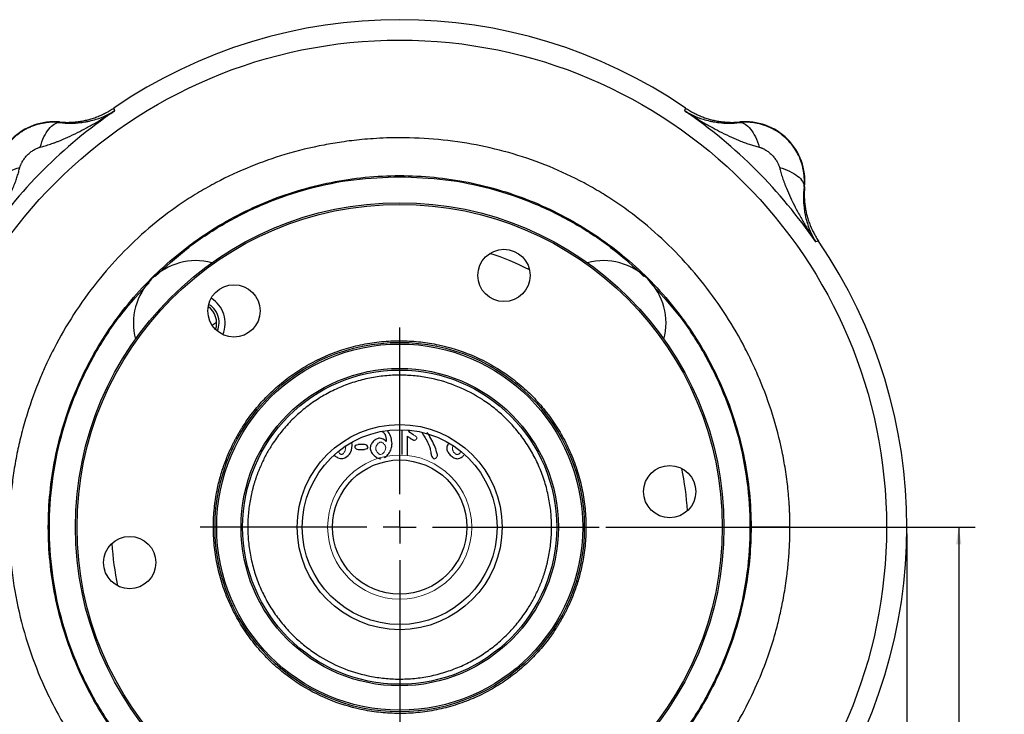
# Model space of a CAD drawing. Header units: inches. Extents: x 0.3 to 34.1, y 0.2 to 21.7.
# Tile 11 of 25: x 4.5 to 11.9, y 8.6 to 13.9. Entities that reach past the tile are written whole.
import ezdxf

# ---------------------------------------------------------------- set-up
doc = ezdxf.new("R2010")
doc.units = ezdxf.units.IN
doc.header["$MEASUREMENT"] = 0
doc.header["$PDSIZE"] = -1
doc.layers.add('SLD-0', color=7, linetype='Continuous', lineweight=25)
doc.styles.add('SLDTEXTSTYLE0', font='TXT', dxfattribs={"width": 0.75})
doc.dimstyles.new('SLDDIMSTYLE0', dxfattribs={"dimtxt": 0.125, "dimasz": 0.13, "dimexe": 0, "dimexo": 0.0625, "dimgap": 0.03125, "dimtad": 0, "dimtih": 1, "dimtoh": 1, "dimlfac": 0.8, "dimrnd": 1e-09, "dimzin": 12, "dimdsep": 46, "dimtxsty": 'SLDTEXTSTYLE0', "dimsah": 1, "dimcen": 0.09, "dimadec": 0, "dimazin": 3, "dimtfac": 1, "dimtofl": 0, "dimtmove": 0, "dimatfit": 3, "dimfxl": 1, "dimfrac": 2, "dimtolj": 1, "dimtzin": 12, "dimarcsym": 0})

# ---------------------------------------------------------------- blocks, each defined once
blk = doc.blocks.new('_D')
at = {"layer": 'SLD-0'}
for p, q in [((11.1947, 10.0045), (11.1947, 1.9964)), ((5.7822, 5.2482), (5.7822, 1.9964)), ((8.4988, 2.3015), (8.4607, 2.3015)), ((8.4607, 2.3015), (8.4607, 2.103)), ((9.0068, 2.3015), (9.0449, 2.3015)), ((9.0449, 2.3015), (9.0449, 2.103)), ((5.7822, 2.1214), (8.3511, 2.1214)), ((8.4607, 2.103), (8.4988, 2.103)), ((9.0449, 2.103), (9.0068, 2.103)), ((11.1947, 2.1214), (9.1545, 2.1214))]:
    blk.add_line(p, q, dxfattribs=at)
for points in [[(5.7822, 2.1214), (5.9122, 2.1014), (5.9122, 2.1414)], [(11.1947, 2.1214), (11.0647, 2.1414), (11.0647, 2.1014)]]:
    blk.add_solid(points, dxfattribs=at)
at = {"layer": 'SLD-0', "char_height": 0.125, "attachment_point": 1, "style": 'SLDTEXTSTYLE0'}
for s, insert in [('109.98', (8.4988, 2.2642)), ('4.33', (8.5912, 2.0771))]:
    blk.add_mtext(s, dxfattribs=dict(at, insert=insert))
blk = doc.blocks.new('_D_5')
at = {"layer": 'SLD-0'}
for p, q in [((8.9088, 10.0545), (11.7134, 10.0545)), ((11.5884, 10.0545), (11.5884, 7.7388)), ((11.3344, 7.7134), (11.2963, 7.7134)), ((11.2963, 7.7134), (11.2963, 7.515)), ((11.8424, 7.7134), (11.8805, 7.7134)), ((11.8805, 7.7134), (11.8805, 7.515)), ((11.2963, 7.515), (11.3344, 7.515)), ((11.8805, 7.515), (11.8424, 7.515)), ((11.5884, 4.7738), (11.5884, 7.328)), ((9.6562, 4.7738), (11.7134, 4.7738))]:
    blk.add_line(p, q, dxfattribs=at)
for points in [[(11.5884, 10.0545), (11.5684, 9.9245), (11.6084, 9.9245)], [(11.5884, 4.7738), (11.6084, 4.9038), (11.5684, 4.9038)]]:
    blk.add_solid(points, dxfattribs=at)
at = {"layer": 'SLD-0', "char_height": 0.125, "attachment_point": 1, "style": 'SLDTEXTSTYLE0'}
for s, insert in [('107.30', (11.3344, 7.6761)), ('4.22', (11.4268, 7.4891))]:
    blk.add_mtext(s, dxfattribs=dict(at, insert=insert))
blk = doc.blocks.new('SW_CENTERMARKSYMBOL_0')
at = {"layer": 'SLD-0', "color": 0}
for p, q in [((0, 0.25), (0, 1.5141)), ((0, 0), (0, 0.125)), ((-0.25, 0), (-1.5141, 0)), ((0, 0), (-0.125, 0)), ((0, 0), (0, -0.125)), ((0, 0), (0.125, 0)), ((0.25, 0), (1.5141, 0)), ((0, -0.25), (0, -1.5141))]:
    blk.add_line(p, q, dxfattribs=at)

msp = doc.modelspace()

# ---------------------------------------------------------------- linework, layer by layer
at = {"color": 7, "linetype": 'Continuous', "lineweight": 25}
for p, q in [((5.1742, 13.2344), (5.1776, 13.2235)), ((9.5118, 13.2235), (9.5152, 13.2344)), ((5.1776, 13.2235), (5.1808, 13.2129)), ((9.5086, 13.2129), (9.5118, 13.2235)), ((4.7631, 13.1285), (4.7633, 13.1245)), ((9.9261, 13.1245), (9.9263, 13.1285)), ((10.4187, 12.6361), (10.4147, 12.6359)), ((10.5136, 12.2217), (10.5031, 12.2184)), ((10.5246, 12.225), (10.5136, 12.2217)), ((7.3605, 10.7881), (7.3605, 10.6057)), ((7.4038, 10.5994), (7.4038, 10.7444)), ((7.0789, 10.6816), (7.0286, 10.6816)), ((7.0286, 10.6433), (7.0789, 10.6433))]:
    msp.add_line(p, q, dxfattribs=at)
at = {"color": 8, "linetype": 'Continuous', "lineweight": 25}
msp.add_line((5.9229, 11.59), (5.954, 11.6098), dxfattribs=at)
at = {"color": 7, "linetype": 'Continuous', "lineweight": 25}
for centre, radius in [((7.3447, 10.0545), 3.6954), ((7.3447, 10.0545), 2.4613), ((7.3447, 10.0545), 2.4488), ((8.1363, 11.964), 0.1984), ((6.0868, 11.6948), 0.1984), ((7.3447, 10.0545), 1.4016), ((7.3447, 10.0545), 1.3891), ((7.3447, 10.0545), 1.2044), ((7.3447, 10.0545), 1.1919), ((7.3447, 10.0545), 0.7781), ((7.3447, 10.0545), 0.7394), ((7.3447, 10.0545), 0.5094), ((9.3942, 10.3238), 0.1984), ((5.2953, 9.7853), 0.1984)]:
    msp.add_circle(centre, radius, dxfattribs=at)
at = {"color": 144, "linetype": 'Continuous', "lineweight": 18}
msp.add_circle((7.3447, 10.0545), 0.5469, dxfattribs=at)
at = {"color": 7, "linetype": 'Continuous', "lineweight": 25}
for centre, radius, start, end in [((7.3447, 10.0545), 3.85, 55.68388, 124.31612), ((7.3447, 10.0545), 3.8286, 124.41629, 145.58371), ((7.3447, 10.0545), 3.8286, 34.41629, 55.58371), ((4.7205, 12.6788), 0.4517, 84.58105, 185.41895), ((9.969, 12.6788), 0.4517, 354.58105, 95.41895), ((7.3447, 10.0545), 3.85, 325.68388, 34.31612), ((7.3447, 10.0545), 2.1875, 63.23401, 71.73471), ((5.7979, 11.6013), 0.475, 75.25208, 194.74792), ((8.8915, 11.6013), 0.475, 345.25208, 104.74792), ((5.7979, 11.6013), 0.2222, 337.15539, 58.69685), ((5.7979, 11.6013), 0.1575, 342.17699, 53.67525), ((7.3447, 10.0545), 2.1875, 3.23401, 11.73471), ((7.3447, 10.0545), 2.1875, 183.23401, 191.73471)]:
    msp.add_arc(centre, radius, start, end, dxfattribs=at)
for points, knots in [([(4.7631, 13.1285), (4.7691, 13.128), (4.7811, 13.1269), (4.7991, 13.126), (4.8172, 13.1256), (4.8352, 13.1258), (4.8533, 13.1264), (4.8713, 13.1276), (4.8893, 13.1292), (4.9072, 13.1314), (4.925, 13.1341), (4.9428, 13.1374), (4.9604, 13.1411), (4.978, 13.1454), (4.9954, 13.1501), (5.0127, 13.1554), (5.0298, 13.1611), (5.0467, 13.1674), (5.0634, 13.1741), (5.08, 13.1813), (5.0963, 13.189), (5.1124, 13.1972), (5.1283, 13.2058), (5.1439, 13.2149), (5.1592, 13.2244), (5.1692, 13.2311), (5.1742, 13.2344)], [0, 0, 0, 0, 0.041666, 0.083332, 0.124998, 0.166665, 0.208333, 0.250001, 0.291668, 0.333335, 0.375001, 0.416666, 0.458329, 0.499992, 0.541655, 0.583318, 0.624984, 0.66665, 0.708318, 0.749987, 0.791656, 0.833326, 0.874995, 0.916663, 0.958332, 1, 1, 1, 1]), ([(9.5152, 13.2344), (9.5202, 13.2311), (9.5302, 13.2244), (9.5455, 13.2149), (9.5611, 13.2058), (9.577, 13.1972), (9.5931, 13.189), (9.6094, 13.1813), (9.626, 13.1741), (9.6427, 13.1674), (9.6597, 13.1611), (9.6768, 13.1554), (9.694, 13.1501), (9.7114, 13.1454), (9.729, 13.1411), (9.7466, 13.1374), (9.7644, 13.1341), (9.7823, 13.1314), (9.8002, 13.1292), (9.8181, 13.1276), (9.8362, 13.1264), (9.8542, 13.1258), (9.8722, 13.1256), (9.8903, 13.126), (9.9083, 13.1269), (9.9203, 13.128), (9.9263, 13.1285)], [0, 0, 0, 0, 0.041668, 0.083337, 0.125005, 0.166674, 0.208344, 0.250013, 0.291682, 0.33335, 0.375017, 0.416682, 0.458345, 0.500008, 0.541671, 0.583334, 0.624999, 0.666665, 0.708332, 0.749999, 0.791667, 0.833335, 0.875002, 0.916668, 0.958334, 1, 1, 1, 1]), ([(4.6159, 12.9378), (4.6222, 12.9394), (4.6349, 12.9426), (4.6541, 12.948), (4.6738, 12.954), (4.6939, 12.9605), (4.7144, 12.9676), (4.7354, 12.9753), (4.7727, 12.9897), (4.8277, 13.0131), (4.8975, 13.0466), (4.9696, 13.0845), (5.0279, 13.1175), (5.0761, 13.1463), (5.1095, 13.1669), (5.1449, 13.1893), (5.1678, 13.2043), (5.1808, 13.2129)], [0, 0, 0, 0, 0.030015, 0.061031, 0.093053, 0.126085, 0.160131, 0.195194, 0.231277, 0.34843, 0.47859, 0.599424, 0.737096, 0.79918, 0.868491, 0.925015, 1, 1, 1, 1]), ([(4.7633, 13.1245), (4.7922, 13.1209), (4.8206, 13.1194), (4.8731, 13.1196), (4.8974, 13.1211), (4.9356, 13.1255), (4.95, 13.1277), (4.9731, 13.1319), (4.9819, 13.1337), (5.008, 13.1396), (5.0251, 13.1443), (5.0684, 13.1579), (5.0941, 13.1679), (5.1402, 13.1895), (5.1609, 13.2007), (5.1808, 13.2129)], [-0.001686, -0.001686, -0.001686, -0.001686, 0.294721, 0.294721, 0.561906, 0.561906, 0.728896, 0.728896, 0.833265, 0.833265, 1.042003, 1.042003, 1.375984, 1.375984, 1.668217, 1.668217, 1.668217, 1.668217]), ([(9.5086, 13.2129), (9.5285, 13.2007), (9.5492, 13.1895), (9.5954, 13.1679), (9.621, 13.1579), (9.6643, 13.1443), (9.6814, 13.1396), (9.7075, 13.1337), (9.7163, 13.1319), (9.7394, 13.1277), (9.7539, 13.1255), (9.7921, 13.1211), (9.8164, 13.1196), (9.8689, 13.1194), (9.8972, 13.1209), (9.9261, 13.1245)], [-1.669903, -1.669903, -1.669903, -1.669903, -1.37767, -1.37767, -1.04369, -1.04369, -0.834952, -0.834952, -0.730583, -0.730583, -0.563592, -0.563592, -0.296408, -0.296408, 0, 0, 0, 0]), ([(9.5086, 13.2129), (9.5177, 13.2069), (9.5343, 13.196), (9.5574, 13.1811), (9.5836, 13.1646), (9.6133, 13.1463), (9.6615, 13.1175), (9.7198, 13.0845), (9.7919, 13.0466), (9.8617, 13.0131), (9.9219, 12.9875), (9.9693, 12.9695), (10.0052, 12.9572), (10.0397, 12.9466), (10.0625, 12.9407), (10.0735, 12.9378)], [0, 0, 0, 0, 0.05204, 0.095877, 0.131511, 0.200819, 0.262906, 0.400576, 0.521414, 0.651572, 0.768729, 0.831202, 0.890559, 0.946818, 1, 1, 1, 1]), ([(4.7196, 13.1268), (4.7147, 13.1267), (4.7047, 13.1267), (4.6898, 13.1259), (4.6749, 13.1247), (4.6599, 13.123), (4.645, 13.1208), (4.6302, 13.118), (4.6154, 13.1148), (4.6007, 13.111), (4.5861, 13.1068), (4.5717, 13.102), (4.5573, 13.0967), (4.5432, 13.091), (4.5292, 13.0847), (4.5154, 13.0779), (4.5018, 13.0707), (4.4884, 13.0629), (4.4753, 13.0547), (4.4625, 13.046), (4.4499, 13.0369), (4.4376, 13.0273), (4.4257, 13.0173), (4.4141, 13.0068), (4.3993, 12.9925), (4.3819, 12.9739), (4.3629, 12.9504), (4.3455, 12.9259), (4.33, 12.9005), (4.3163, 12.8742), (4.3044, 12.8473), (4.2944, 12.8198), (4.2862, 12.7919), (4.2799, 12.7637), (4.2755, 12.7354), (4.2729, 12.7071), (4.2726, 12.6882), (4.2725, 12.6788)], [0, 0, 0, 0, 0.021314, 0.042663, 0.064046, 0.085465, 0.106921, 0.128413, 0.149942, 0.17151, 0.193116, 0.214761, 0.236447, 0.258172, 0.279939, 0.301747, 0.323598, 0.345491, 0.367427, 0.389408, 0.411432, 0.433502, 0.455617, 0.477778, 0.499986, 0.543055, 0.585856, 0.628393, 0.670669, 0.71269, 0.754457, 0.795976, 0.837252, 0.878287, 0.919087, 0.959657, 1, 1, 1, 1]), ([(4.6159, 12.9378), (4.6319, 12.9935), (4.6778, 13.09), (4.736, 13.1252), (4.7633, 13.1245)], [0, 0, 0, 0, 0.5, 0.9999998, 0.9999998, 0.9999998, 0.9999998]), ([(10.4169, 12.6796), (10.4169, 12.6844), (10.4168, 12.6957), (10.4157, 12.7154), (10.4132, 12.7405), (10.4082, 12.7709), (10.3994, 12.8065), (10.3856, 12.8466), (10.3654, 12.8907), (10.3372, 12.9373), (10.2995, 12.9846), (10.251, 13.0295), (10.1919, 13.0694), (10.1266, 13.0998), (10.0632, 13.1182), (10.01, 13.1259), (9.9702, 13.1272), (9.9438, 13.1262), (9.9306, 13.125), (9.9261, 13.1246)], [0, 0, 0, 0, 0.019315, 0.04585, 0.079731, 0.121054, 0.17, 0.22681, 0.291579, 0.364339, 0.445075, 0.533154, 0.6283, 0.73006, 0.821087, 0.893011, 0.946297, 0.981636, 1, 1, 1, 1]), ([(9.9261, 13.1246), (9.9534, 13.1254), (9.9825, 13.1078), (10.0346, 13.0419), (10.0575, 12.9936), (10.0736, 12.9378)], [0, 0, 0, 0, 0.5, 0.5, 1, 1, 1, 1]), ([(10.3073, 10.0545), (10.3073, 10.0669), (10.3072, 10.0911), (10.3065, 10.1265), (10.3054, 10.1599), (10.304, 10.1916), (10.3023, 10.2213), (10.3005, 10.2492), (10.2985, 10.2753), (10.2964, 10.2995), (10.2943, 10.3218), (10.2879, 10.386), (10.2744, 10.4883), (10.2395, 10.6785), (10.1791, 10.9102), (10.0967, 11.1352), (10.0181, 11.311), (9.931, 11.4838), (9.8058, 11.6936), (9.6342, 11.9284), (9.4413, 12.1459), (9.2281, 12.3436), (9.0541, 12.4752), (8.9443, 12.5476), (8.9034, 12.5736), (8.8414, 12.6117), (8.703, 12.6908), (8.4833, 12.7941), (8.2087, 12.8903), (7.9263, 12.9589), (7.6384, 12.9999), (7.3765, 13.0119), (7.1828, 13.0055), (7.035, 12.9934), (6.9106, 12.9784), (6.714, 12.9452), (6.4819, 12.8885), (6.2076, 12.7924), (5.993, 12.6931), (5.8238, 12.5983), (5.5778, 12.4432), (5.3199, 12.2283), (5.0613, 11.9395), (4.8884, 11.7047), (4.754, 11.4786), (4.6678, 11.3046), (4.5902, 11.1273), (4.5277, 10.9559), (4.4748, 10.7697), (4.4415, 10.6264), (4.416, 10.4862), (4.4001, 10.3651), (4.3911, 10.2691), (4.3862, 10.1954), (4.3832, 10.1242), (4.3827, 10.0775), (4.3824, 10.0545)], [0, 0, 0, 0, 0.0040046, 0.0078101, 0.0114167, 0.0148246, 0.018034, 0.0210448, 0.0238574, 0.0264718, 0.0288882, 0.0311065, 0.0472981, 0.0622034, 0.0935465, 0.1245018, 0.1394777, 0.1557162, 0.1869937, 0.2182514, 0.2495084, 0.2807607, 0.3120189, 0.3198283, 0.3232332, 0.3276744, 0.3433516, 0.3746832, 0.4059381, 0.437168, 0.4683931, 0.49973, 0.5217266, 0.5309254, 0.5476341, 0.5621791, 0.5953114, 0.6246483, 0.6559123, 0.6715784, 0.6872603, 0.7497934, 0.7790647, 0.8123646, 0.8437915, 0.8638987, 0.8750344, 0.9062983, 0.9227074, 0.9375357, 0.9537968, 0.9687338, 0.9769672, 0.9849176, 0.9925927, 1, 1, 1, 1]), ([(4.4614, 12.7834), (4.462, 12.7857), (4.4633, 12.7903), (4.4657, 12.7974), (4.4685, 12.8046), (4.4719, 12.812), (4.4757, 12.8195), (4.4808, 12.8286), (4.4874, 12.8391), (4.4958, 12.8508), (4.505, 12.8624), (4.5183, 12.8773), (4.5363, 12.8945), (4.5559, 12.9092), (4.5717, 12.9193), (4.5832, 12.9255), (4.5945, 12.9308), (4.602, 12.9335), (4.6057, 12.9349)], [0, 0, 0, 0, 0.034106, 0.069301, 0.105715, 0.143465, 0.182656, 0.22338, 0.287438, 0.353577, 0.421831, 0.490334, 0.627608, 0.763106, 0.826478, 0.886876, 0.944602, 1, 1, 1, 1]), ([(4.6057, 12.9349), (4.6074, 12.9354), (4.6108, 12.9365), (4.6142, 12.9374), (4.6159, 12.9378)], [0, 0, 0, 0, 0.50893, 1, 1, 1, 1]), ([(10.0735, 12.9378), (10.0758, 12.9372), (10.0805, 12.936), (10.0876, 12.9336), (10.0948, 12.9307), (10.1022, 12.9274), (10.1097, 12.9236), (10.1188, 12.9185), (10.1292, 12.9119), (10.141, 12.9035), (10.1525, 12.8943), (10.1674, 12.881), (10.1847, 12.8629), (10.1994, 12.8434), (10.2094, 12.8275), (10.2157, 12.816), (10.221, 12.8047), (10.2237, 12.7972), (10.225, 12.7935)], [0, 0, 0, 0, 0.034106, 0.069301, 0.105715, 0.143465, 0.182656, 0.22338, 0.287438, 0.353577, 0.421831, 0.490334, 0.627608, 0.763106, 0.826478, 0.886876, 0.944602, 1, 1, 1, 1]), ([(4.1863, 12.2184), (4.1923, 12.2275), (4.2033, 12.2442), (4.2181, 12.2672), (4.2347, 12.2935), (4.2529, 12.3231), (4.2817, 12.3713), (4.3148, 12.4296), (4.3527, 12.5017), (4.3861, 12.5715), (4.4118, 12.6317), (4.4297, 12.6791), (4.442, 12.715), (4.4527, 12.7495), (4.4586, 12.7723), (4.4614, 12.7834)], [0, 0, 0, 0, 0.05204, 0.095877, 0.131511, 0.200819, 0.262906, 0.400576, 0.521414, 0.651572, 0.768729, 0.831202, 0.890559, 0.946818, 1, 1, 1, 1]), ([(4.2747, 12.6359), (4.2739, 12.6632), (4.2914, 12.6923), (4.3573, 12.7444), (4.4057, 12.7673), (4.4614, 12.7834)], [0, 0, 0, 0, 0.5, 0.5, 1, 1, 1, 1]), ([(10.225, 12.7935), (10.2256, 12.7918), (10.2267, 12.7884), (10.2276, 12.785), (10.228, 12.7834)], [0, 0, 0, 0, 0.50893, 1, 1, 1, 1]), ([(10.228, 12.7834), (10.2296, 12.7771), (10.2328, 12.7644), (10.2382, 12.7451), (10.2442, 12.7255), (10.2507, 12.7054), (10.2578, 12.6848), (10.2655, 12.6638), (10.2798, 12.6266), (10.3033, 12.5715), (10.3367, 12.5017), (10.3746, 12.4296), (10.4077, 12.3713), (10.4365, 12.3231), (10.4571, 12.2898), (10.4795, 12.2544), (10.4945, 12.2315), (10.5031, 12.2184)], [0, 0, 0, 0, 0.030015, 0.061031, 0.093053, 0.126085, 0.160131, 0.195194, 0.231277, 0.34843, 0.47859, 0.599424, 0.737096, 0.79918, 0.868491, 0.925015, 1, 1, 1, 1]), ([(10.228, 12.7834), (10.2837, 12.7673), (10.3802, 12.7215), (10.4154, 12.6633), (10.4147, 12.6359)], [0, 0, 0, 0, 0.5, 0.9999998, 0.9999998, 0.9999998, 0.9999998]), ([(7.3446, 7.3874), (7.1701, 7.3874), (6.9955, 7.4046), (6.6531, 7.4727), (6.4853, 7.5236), (6.1628, 7.6572), (6.0081, 7.7399), (5.7178, 7.9338), (5.5823, 8.0451), (5.3354, 8.2919), (5.2241, 8.4275), (5.0302, 8.7177), (4.9475, 8.8724), (4.8139, 9.1949), (4.7629, 9.3627), (4.6948, 9.7051), (4.6776, 9.8797), (4.6775, 10.2288), (4.6947, 10.4033), (4.7628, 10.7457), (4.8136, 10.9135), (4.9472, 11.2361), (5.0298, 11.3908), (5.2237, 11.6811), (5.335, 11.8167), (5.5818, 12.0636), (5.7173, 12.1749), (6.0075, 12.3689), (6.1622, 12.4516), (6.4847, 12.5853), (6.6525, 12.6362), (6.9949, 12.7044), (7.1694, 12.7216), (7.344, 12.7217)], [0, 0, 0, 0, 0.0625, 0.0625, 0.125, 0.125, 0.1875, 0.1875, 0.25, 0.25, 0.3125, 0.3125, 0.375, 0.375, 0.4375, 0.4375, 0.5, 0.5, 0.5625, 0.5625, 0.625, 0.625, 0.6875, 0.6875, 0.75, 0.75, 0.8125, 0.8125, 0.875, 0.875, 0.9375, 0.9375, 1, 1, 1, 1]), ([(5.488, 11.9552), (5.5656, 12.027), (5.7284, 12.1776), (6.0119, 12.3633), (6.3241, 12.5184), (6.6546, 12.6297), (6.9966, 12.7003), (7.2287, 12.7091), (7.3447, 12.7135)], [0, 0, 0, 0, 0.154042, 0.323233, 0.492425, 0.661617, 0.830808, 1, 1, 1, 1]), ([(7.344, 12.7217), (7.5186, 12.7217), (7.6932, 12.7046), (8.0357, 12.6366), (8.2035, 12.5857), (8.5262, 12.4521), (8.6809, 12.3694), (8.9713, 12.1755), (9.1069, 12.0642), (9.3539, 11.8173), (9.4652, 11.6817), (9.6592, 11.3914), (9.7419, 11.2367), (9.8756, 10.9141), (9.9265, 10.7462), (9.9947, 10.4037), (10.0119, 10.2291), (10.0119, 10.0545)], [0, 0, 0, 0, 0.125, 0.125, 0.25, 0.25, 0.375, 0.375, 0.5, 0.5, 0.625, 0.625, 0.75, 0.75, 0.875, 0.875, 1, 1, 1, 1]), ([(7.3447, 12.7135), (7.4607, 12.7091), (7.6928, 12.7003), (8.0348, 12.6297), (8.3653, 12.5184), (8.6775, 12.3633), (8.9602, 12.1782), (9.1222, 12.0284), (9.1991, 11.9573)], [0, 0, 0, 0, 0.169455, 0.338911, 0.508366, 0.677821, 0.847277, 1, 1, 1, 1]), ([(10.4147, 12.6359), (10.4111, 12.607), (10.4095, 12.5787), (10.4098, 12.5262), (10.4113, 12.5019), (10.4157, 12.4637), (10.4178, 12.4492), (10.4221, 12.4261), (10.4239, 12.4173), (10.4298, 12.3912), (10.4344, 12.3742), (10.4481, 12.3309), (10.4581, 12.3052), (10.4797, 12.259), (10.4909, 12.2383), (10.5031, 12.2184)], [-0.001686, -0.001686, -0.001686, -0.001686, 0.294721, 0.294721, 0.561906, 0.561906, 0.728896, 0.728896, 0.833265, 0.833265, 1.042003, 1.042003, 1.375984, 1.375984, 1.668217, 1.668217, 1.668217, 1.668217]), ([(10.4147, 12.6359), (10.4151, 12.6407), (10.416, 12.6503), (10.4168, 12.6649), (10.4169, 12.6747), (10.4169, 12.6796)], [0, 0, 0, 0, 0.330677, 0.664007, 1, 1, 1, 1]), ([(10.4187, 12.6361), (10.4181, 12.6301), (10.4171, 12.6181), (10.4162, 12.6001), (10.4158, 12.5821), (10.4159, 12.564), (10.4166, 12.546), (10.4177, 12.528), (10.4194, 12.51), (10.4216, 12.4921), (10.4243, 12.4742), (10.4275, 12.4565), (10.4313, 12.4388), (10.4355, 12.4213), (10.4403, 12.4039), (10.4455, 12.3866), (10.4513, 12.3695), (10.4576, 12.3526), (10.4643, 12.3358), (10.4715, 12.3193), (10.4792, 12.3029), (10.4874, 12.2868), (10.496, 12.271), (10.505, 12.2554), (10.5145, 12.24), (10.5212, 12.23), (10.5246, 12.225)], [0, 0, 0, 0, 0.041666, 0.083332, 0.124998, 0.166665, 0.208333, 0.250001, 0.291668, 0.333335, 0.375001, 0.416666, 0.458329, 0.499992, 0.541655, 0.583318, 0.624984, 0.66665, 0.708318, 0.749987, 0.791656, 0.833326, 0.874995, 0.916663, 0.958332, 1, 1, 1, 1]), ([(5.444, 8.1978), (5.3722, 8.2754), (5.2217, 8.4382), (5.0359, 8.7217), (4.881, 9.034), (4.769, 9.3644), (4.701, 9.7065), (4.6782, 10.0545), (4.701, 10.4026), (4.769, 10.7447), (4.881, 11.0751), (5.0359, 11.3873), (5.221, 11.67), (5.3709, 11.8321), (5.4419, 11.9089)], [0, 0, 0, 0, 0.077081, 0.161742, 0.246404, 0.331066, 0.415728, 0.500389, 0.585051, 0.669713, 0.754374, 0.839036, 0.923698, 1, 1, 1, 1]), ([(9.2454, 11.9113), (9.3172, 11.8337), (9.4678, 11.6709), (9.6535, 11.3873), (9.8084, 11.0751), (9.9204, 10.7447), (9.9885, 10.4026), (10.0113, 10.0545), (9.9885, 9.7065), (9.9204, 9.3644), (9.8084, 9.034), (9.6535, 8.7217), (9.4684, 8.4391), (9.3186, 8.277), (9.2475, 8.2002)], [0, 0, 0, 0, 0.077081, 0.161742, 0.246404, 0.331066, 0.415728, 0.500389, 0.585051, 0.669713, 0.754374, 0.839036, 0.923698, 1, 1, 1, 1]), ([(5.9629, 11.5445), (5.9681, 11.5634), (5.9797, 11.6047), (5.964, 11.6699), (5.9349, 11.7203), (5.9066, 11.7372), (5.8982, 11.7422)], [0, 0, 0, 0, 0.257695, 0.563683, 0.869671, 1, 1, 1, 1]), ([(6.0385, 10.5962), (6.0419, 10.6042), (6.0486, 10.6201), (6.0591, 10.6437), (6.0701, 10.6671), (6.0815, 10.6903), (6.0934, 10.7133), (6.1056, 10.7361), (6.1183, 10.7586), (6.1314, 10.7809), (6.1449, 10.803), (6.1787, 10.8561), (6.2373, 10.9374), (6.3293, 11.0419), (6.4325, 11.1382), (6.5473, 11.2253), (6.6712, 11.3008), (6.8031, 11.3635), (6.9408, 11.4124), (7.0819, 11.4464), (7.2246, 11.4659), (7.3657, 11.4707), (7.5046, 11.4618), (7.68, 11.4332), (7.8894, 11.3681), (8.0834, 11.2659), (8.2276, 11.162), (8.3321, 11.07), (8.4284, 10.9668), (8.5154, 10.852), (8.591, 10.7281), (8.6536, 10.5961), (8.7025, 10.4584), (8.7366, 10.3174), (8.7561, 10.1747), (8.7609, 10.0336), (8.752, 9.8947), (8.7344, 9.7872), (8.7163, 9.7091), (8.7027, 9.6592), (8.6873, 9.6098), (8.6703, 9.5609), (8.6574, 9.5289), (8.6509, 9.5129)], [0, 0, 0, 0, 0.005838, 0.011669, 0.017494, 0.023316, 0.029135, 0.034954, 0.040776, 0.046602, 0.052433, 0.058273, 0.089145, 0.120023, 0.152183, 0.184348, 0.217191, 0.250041, 0.282885, 0.315734, 0.347893, 0.380058, 0.410931, 0.441809, 0.500001, 0.558193, 0.589066, 0.619944, 0.652103, 0.684268, 0.717112, 0.749961, 0.782805, 0.815655, 0.847814, 0.879979, 0.910851, 0.94173, 0.953398, 0.965044, 0.976683, 0.988329, 1, 1, 1, 1]), ([(8.4099, 9.6128), (8.4128, 9.6201), (8.4188, 9.6346), (8.4271, 9.6565), (8.4349, 9.6786), (8.4423, 9.7008), (8.4493, 9.7232), (8.4558, 9.7457), (8.4618, 9.7683), (8.4674, 9.7911), (8.479, 9.8427), (8.4923, 9.9242), (8.4996, 10.0374), (8.4957, 10.1525), (8.4798, 10.2689), (8.452, 10.3839), (8.4121, 10.4962), (8.361, 10.6038), (8.2994, 10.7048), (8.2284, 10.7984), (8.1499, 10.8826), (8.0647, 10.9576), (7.9471, 11.0424), (7.7889, 11.1257), (7.6182, 11.1788), (7.4751, 11.2021), (7.3618, 11.2094), (7.2468, 11.2055), (7.1304, 11.1896), (7.0154, 11.1618), (6.9031, 11.1219), (6.7955, 11.0708), (6.6944, 11.0092), (6.6008, 10.9382), (6.5167, 10.8597), (6.4416, 10.7745), (6.3898, 10.7025), (6.3551, 10.647), (6.3341, 10.6104), (6.3145, 10.5731), (6.2961, 10.5351), (6.2851, 10.5092), (6.2795, 10.4962)], [0, 0, 0, 0, 0.0064865, 0.0129639, 0.0194347, 0.0259016, 0.0323674, 0.0388347, 0.0453062, 0.0517846, 0.0582726, 0.0891444, 0.1200233, 0.1521819, 0.1843477, 0.2171906, 0.2500408, 0.2828837, 0.3157339, 0.3478926, 0.3800583, 0.4109301, 0.441809, 0.5000011, 0.5581932, 0.589065, 0.6199439, 0.6521025, 0.6842683, 0.7171112, 0.7499614, 0.7828043, 0.8156545, 0.8478132, 0.8799789, 0.9108507, 0.9417296, 0.9533982, 0.9650439, 0.9766823, 0.9883291, 1, 1, 1, 1]), ([(7.2293, 10.7641), (7.2272, 10.7665), (7.2227, 10.7714), (7.2158, 10.7762), (7.2111, 10.7781), (7.2096, 10.7787)], [0, 0, 0, 0, 0.384022, 0.806559, 1, 1, 1, 1]), ([(7.2293, 10.7641), (7.23, 10.7629), (7.2316, 10.7604), (7.2337, 10.7563), (7.2355, 10.7516), (7.2372, 10.7463), (7.2386, 10.7406), (7.2399, 10.7343), (7.241, 10.7275), (7.2419, 10.7202), (7.2426, 10.7123), (7.2429, 10.7069), (7.2431, 10.7041)], [0, 0, 0, 0, 0.068213, 0.142432, 0.223224, 0.311028, 0.406186, 0.508966, 0.619582, 0.738205, 0.864973, 1, 1, 1, 1]), ([(7.2871, 10.6878), (7.2851, 10.7033), (7.2811, 10.7347), (7.2669, 10.7674), (7.2536, 10.7799), (7.2522, 10.7812)], [0, 0, 0, 0, 0.461953, 0.942458, 1, 1, 1, 1]), ([(7.4522, 10.7529), (7.442, 10.7592), (7.4265, 10.7688), (7.4141, 10.782), (7.4098, 10.7865)], [0, 0, 0, 0, 0.660437, 1, 1, 1, 1]), ([(7.5148, 10.7684), (7.5178, 10.7637), (7.5299, 10.7449), (7.5519, 10.712), (7.5649, 10.6807), (7.5714, 10.665)], [0, 0, 0, 0, 0.141932, 0.568345, 1, 1, 1, 1]), ([(7.6309, 10.6003), (7.6309, 10.6046), (7.6291, 10.6141), (7.6215, 10.6398), (7.6157, 10.6561), (7.6007, 10.6912), (7.5916, 10.7101), (7.5723, 10.745), (7.5621, 10.7609), (7.5537, 10.7715)], [0, 0, 0, 0, 0.25, 0.25, 0.5, 0.5, 0.75, 0.75, 1, 1, 1, 1]), ([(7.191, 10.7293), (7.1847, 10.7293), (7.1763, 10.7269), (7.1595, 10.7181), (7.151, 10.7117), (7.1367, 10.6961), (7.1307, 10.6869), (7.1226, 10.6687), (7.1204, 10.6597), (7.1204, 10.6532)], [0, 0, 0, 0, 0.25, 0.25, 0.5, 0.5, 0.75, 0.75, 1, 1, 1, 1]), ([(7.4038, 10.7444), (7.407, 10.742), (7.4131, 10.7373), (7.422, 10.731), (7.4301, 10.7256), (7.4373, 10.7212), (7.4437, 10.7177), (7.4493, 10.7153), (7.454, 10.7137), (7.457, 10.7134), (7.4583, 10.7133)], [0, 0, 0, 0, 0.191593, 0.363581, 0.516106, 0.649374, 0.763694, 0.859557, 0.937806, 1, 1, 1, 1]), ([(7.715, 10.6892), (7.7103, 10.6813), (7.7035, 10.67), (7.7023, 10.657), (7.7019, 10.6532)], [0, 0, 0, 0, 0.704094, 1, 1, 1, 1]), ([(7.2273, 10.5824), (7.2321, 10.5851), (7.2484, 10.5942), (7.2683, 10.6208), (7.284, 10.6543), (7.2862, 10.6779), (7.2871, 10.6878)], [0, 0, 0, 0, 0.13076, 0.441725, 0.764224, 1, 1, 1, 1]), ([(8.6509, 9.5129), (8.6476, 9.5049), (8.6409, 9.489), (8.6303, 9.4654), (8.6193, 9.4419), (8.6079, 9.4187), (8.5961, 9.3958), (8.5838, 9.373), (8.5711, 9.3505), (8.558, 9.3282), (8.5445, 9.3061), (8.5107, 9.2529), (8.4521, 9.1716), (8.3602, 9.0671), (8.2569, 8.9709), (8.1422, 8.8838), (8.0183, 8.8083), (7.8863, 8.7456), (7.7486, 8.6967), (7.6076, 8.6626), (7.4648, 8.6431), (7.3238, 8.6383), (7.1848, 8.6473), (7.0094, 8.6759), (6.8, 8.741), (6.606, 8.8432), (6.4618, 8.9471), (6.3573, 9.0391), (6.261, 9.1423), (6.174, 9.2571), (6.0985, 9.381), (6.0358, 9.513), (5.9869, 9.6506), (5.9528, 9.7917), (5.9333, 9.9344), (5.9285, 10.0755), (5.9375, 10.2144), (5.955, 10.3218), (5.9732, 10.4), (5.9867, 10.4499), (6.0021, 10.4993), (6.0192, 10.5481), (6.0321, 10.5802), (6.0385, 10.5962)], [0, 0, 0, 0, 0.005838, 0.011669, 0.017494, 0.023316, 0.029135, 0.034954, 0.040776, 0.046602, 0.052433, 0.058273, 0.089145, 0.120023, 0.152183, 0.184348, 0.217191, 0.250041, 0.282885, 0.315734, 0.347893, 0.380058, 0.410931, 0.441809, 0.500001, 0.558193, 0.589066, 0.619944, 0.652103, 0.684268, 0.717112, 0.749961, 0.782805, 0.815655, 0.847814, 0.879979, 0.910851, 0.94173, 0.953398, 0.965044, 0.976683, 0.988329, 1, 1, 1, 1]), ([(6.8503, 10.598), (6.8585, 10.5919), (6.8725, 10.5813), (6.8913, 10.5747), (6.9006, 10.5741), (6.9026, 10.574)], [0, 0, 0, 0, 0.525729, 0.896312, 1, 1, 1, 1]), ([(7.7824, 10.5736), (7.7886, 10.5746), (7.8034, 10.5768), (7.8208, 10.5875), (7.8289, 10.5979), (7.8317, 10.6015)], [0, 0, 0, 0, 0.322892, 0.764936, 1, 1, 1, 1]), ([(6.2795, 10.4962), (6.2766, 10.489), (6.2707, 10.4745), (6.2624, 10.4526), (6.2545, 10.4305), (6.2471, 10.4083), (6.2401, 10.3859), (6.2336, 10.3634), (6.2276, 10.3408), (6.222, 10.318), (6.2104, 10.2663), (6.1971, 10.1849), (6.1898, 10.0716), (6.1938, 9.9566), (6.2097, 9.8402), (6.2375, 9.7252), (6.2773, 9.6129), (6.3284, 9.5053), (6.39, 9.4043), (6.461, 9.3106), (6.5395, 9.2265), (6.6247, 9.1515), (6.7423, 9.0667), (6.9005, 8.9834), (7.0713, 8.9303), (7.2143, 8.907), (7.3276, 8.8997), (7.4427, 8.9036), (7.5591, 8.9195), (7.6741, 8.9473), (7.7863, 8.9871), (7.894, 9.0383), (7.995, 9.0998), (8.0886, 9.1708), (8.1728, 9.2493), (8.2478, 9.3345), (8.2997, 9.4066), (8.3343, 9.4621), (8.3553, 9.4987), (8.3749, 9.536), (8.3933, 9.574), (8.4044, 9.5999), (8.4099, 9.6128)], [0, 0, 0, 0, 0.006487, 0.012964, 0.019435, 0.025902, 0.032367, 0.038835, 0.045306, 0.051785, 0.058273, 0.089144, 0.120023, 0.152182, 0.184348, 0.217191, 0.250041, 0.282884, 0.315734, 0.347893, 0.380058, 0.41093, 0.441809, 0.500001, 0.558193, 0.589065, 0.619944, 0.652102, 0.684268, 0.717111, 0.749961, 0.782804, 0.815655, 0.847813, 0.879979, 0.910851, 0.94173, 0.953398, 0.965044, 0.976682, 0.988329, 1, 1, 1, 1]), ([(4.3824, 10.0545), (4.3825, 10.0428), (4.3825, 10.0222), (4.3828, 9.9953), (4.3834, 9.9665), (4.3845, 9.9332), (4.3883, 9.8521), (4.4031, 9.6768), (4.4491, 9.4097), (4.5389, 9.0988), (4.6415, 8.8484), (4.7417, 8.6499), (4.8546, 8.4547), (5.013, 8.2264), (5.2261, 7.9801), (5.4243, 7.796), (5.5633, 7.6872), (5.6287, 7.6399), (5.6728, 7.6086), (5.7505, 7.5564), (5.8674, 7.4848), (6.0586, 7.3822), (6.3055, 7.2752), (6.5703, 7.1928), (6.7947, 7.1432), (7.0187, 7.1081), (7.2885, 7.088), (7.5524, 7.0962), (7.7265, 7.1161), (7.8069, 7.1281), (7.8472, 7.1348), (7.8875, 7.1419), (7.9143, 7.1472), (7.9277, 7.1498)], [0, 0, 0, 0, 0.0067, 0.011836, 0.015417, 0.023197, 0.030931, 0.061953, 0.123986, 0.185893, 0.247055, 0.278753, 0.313274, 0.376219, 0.43763, 0.499626, 0.530922, 0.538739, 0.545867, 0.561918, 0.592364, 0.624357, 0.686226, 0.746243, 0.783016, 0.817807, 0.876112, 0.937805, 0.968783, 0.976522, 0.984392, 0.992184, 1, 1, 1, 1]), ([(10.0119, 10.0545), (10.0119, 9.902), (9.9988, 9.7494), (9.9467, 9.4488), (9.9077, 9.3007), (9.805, 9.0134), (9.7413, 8.8742), (9.5911, 8.6086), (9.5046, 8.4823), (9.3112, 8.2462), (9.2044, 8.1366), (8.9736, 7.937), (8.8496, 7.8472), (8.5881, 7.69), (8.4506, 7.6226), (8.1661, 7.5124), (8.0191, 7.4695), (7.8695, 7.4395)], [0, 0, 0, 0, 0.125, 0.125, 0.25, 0.25, 0.375, 0.375, 0.5, 0.5, 0.625, 0.625, 0.75, 0.75, 0.875, 0.875, 1, 1, 1, 1]), ([(7.9277, 7.1498), (7.9389, 7.1521), (7.9616, 7.1568), (7.9959, 7.1643), (8.0306, 7.1724), (8.0658, 7.181), (8.1015, 7.1903), (8.1375, 7.2001), (8.1999, 7.218), (8.2916, 7.247), (8.4029, 7.2873), (8.5164, 7.3337), (8.6361, 7.3881), (8.7644, 7.454), (8.9201, 7.5442), (9.0946, 7.6606), (9.2546, 7.7874), (9.3662, 7.888), (9.426, 7.9459), (9.5149, 8.0356), (9.6373, 8.1728), (9.7619, 8.3389), (9.857, 8.4835), (9.947, 8.6345), (10.0449, 8.8277), (10.1112, 8.9912), (10.1448, 9.0865), (10.1585, 9.1267), (10.1811, 9.1971), (10.2083, 9.2922), (10.2373, 9.4113), (10.2583, 9.5153), (10.2738, 9.6091), (10.2832, 9.6769), (10.2905, 9.7388), (10.296, 9.795), (10.3007, 9.8539), (10.3043, 9.916), (10.3068, 9.9835), (10.3072, 10.0303), (10.3073, 10.0545)], [0, 0, 0, 0, 0.008476, 0.017102, 0.025875, 0.034792, 0.043851, 0.053047, 0.062379, 0.091696, 0.124038, 0.14968, 0.182159, 0.220994, 0.256089, 0.314839, 0.375648, 0.406487, 0.4257, 0.437072, 0.499661, 0.561213, 0.590061, 0.627342, 0.690859, 0.74965, 0.757378, 0.765418, 0.780995, 0.811903, 0.83836, 0.871442, 0.890183, 0.908501, 0.921949, 0.936148, 0.950185, 0.965501, 0.982098, 1, 1, 1, 1])]:
    msp.add_open_spline(points, degree=3, knots=knots, dxfattribs=at)
for points in [[(4.7633, 13.1245), (4.7491, 13.1259), (4.7345, 13.1267), (4.7196, 13.1267)], [(6.9748, 10.6256), (6.9798, 10.6388), (6.9844, 10.6709), (6.9844, 10.6895)], [(7.2431, 10.7041), (7.2322, 10.717), (7.2068, 10.7293), (7.191, 10.7293)], [(6.9026, 10.574), (6.9267, 10.574), (6.9652, 10.6014), (6.9748, 10.6256)], [(7.0052, 10.6624), (7.0052, 10.6709), (7.0168, 10.6816), (7.0286, 10.6816)], [(7.1023, 10.6624), (7.1023, 10.6709), (7.0907, 10.6816), (7.0789, 10.6816)], [(7.1023, 10.6624), (7.1023, 10.6539), (7.0904, 10.6433), (7.0789, 10.6433)], [(7.1204, 10.6532), (7.1204, 10.6458), (7.1256, 10.6274), (7.1461, 10.5994), (7.1743, 10.5788), (7.1932, 10.5736), (7.2009, 10.5736)], [(7.5714, 10.665), (7.5727, 10.6608), (7.5751, 10.6514), (7.5786, 10.6334), (7.5817, 10.6142), (7.5833, 10.6048), (7.5838, 10.6024)], [(7.7019, 10.6532), (7.7019, 10.6458), (7.7071, 10.6274), (7.7276, 10.5994), (7.7558, 10.5788), (7.7747, 10.5736), (7.7824, 10.5736)], [(7.5838, 10.6024), (7.5871, 10.5861), (7.5994, 10.5736), (7.6096, 10.5736)], [(10.3073, 10.0545), (10.2303, 10.0545), (10.0798, 10.0545), (10.0146, 10.0545), (10.0119, 10.0545)]]:
    msp.add_open_spline(points, degree=3, dxfattribs=at)
at = {"color": 144, "linetype": 'Continuous', "lineweight": 18}
for points in [[(7.1629, 10.6527), (7.1629, 10.6575), (7.1655, 10.6687), (7.1752, 10.6849), (7.1884, 10.6963), (7.1969, 10.6991), (7.2004, 10.6991)], [(7.2392, 10.6552), (7.2392, 10.6337), (7.2169, 10.6049), (7.2, 10.6049)]]:
    msp.add_open_spline(points, degree=3, dxfattribs=at)
for points, knots in [([(7.2392, 10.6552), (7.2392, 10.6564), (7.2391, 10.6588), (7.2383, 10.6625), (7.2371, 10.6663), (7.2349, 10.6715), (7.2312, 10.678), (7.2257, 10.6848), (7.2194, 10.6908), (7.2134, 10.6949), (7.2083, 10.6974), (7.2042, 10.6988), (7.2016, 10.699), (7.2004, 10.6991)], [0, 0, 0, 0, 0.055497, 0.114703, 0.178441, 0.24737, 0.386446, 0.530127, 0.667376, 0.797043, 0.87422, 0.941242, 1, 1, 1, 1]), ([(7.4753, 10.731), (7.4752, 10.7316), (7.4751, 10.7329), (7.4745, 10.7349), (7.4736, 10.7368), (7.4723, 10.7388), (7.4706, 10.7408), (7.4672, 10.7441), (7.4612, 10.7484), (7.4554, 10.7513), (7.4522, 10.7529)], [0, 0, 0, 0, 0.057909, 0.118399, 0.18332, 0.254178, 0.332133, 0.41806, 0.68027, 1, 1, 1, 1]), ([(7.4583, 10.7133), (7.4589, 10.7133), (7.4601, 10.7134), (7.4619, 10.7141), (7.4641, 10.7152), (7.4667, 10.717), (7.4693, 10.7194), (7.4717, 10.7222), (7.4736, 10.7251), (7.4749, 10.728), (7.4752, 10.73), (7.4753, 10.731)], [0, 0, 0, 0, 0.064164, 0.137399, 0.221889, 0.351133, 0.494016, 0.634557, 0.769371, 0.894761, 1, 1, 1, 1]), ([(6.8816, 10.6222), (6.8837, 10.6192), (6.8869, 10.6145), (6.8927, 10.6095), (6.8977, 10.6068), (6.9013, 10.6064), (6.903, 10.6062)], [0, 0, 0, 0, 0.390811, 0.618242, 0.818487, 1, 1, 1, 1]), ([(6.903, 10.6062), (6.9046, 10.6064), (6.908, 10.6068), (6.913, 10.6094), (6.9187, 10.6143), (6.9246, 10.6224), (6.9331, 10.6386), (6.9344, 10.6533), (6.9353, 10.6636)], [0, 0, 0, 0, 0.068742, 0.145129, 0.232336, 0.386268, 0.567966, 1, 1, 1, 1]), ([(7.0052, 10.6624), (7.0053, 10.6617), (7.0054, 10.6602), (7.0061, 10.658), (7.0074, 10.6554), (7.0094, 10.6525), (7.0124, 10.6496), (7.0159, 10.647), (7.0199, 10.6449), (7.0242, 10.6435), (7.0272, 10.6433), (7.0286, 10.6433)], [0, 0, 0, 0, 0.064504, 0.134181, 0.211118, 0.329688, 0.459107, 0.592503, 0.727637, 0.866218, 1, 1, 1, 1]), ([(7.1629, 10.6527), (7.163, 10.6513), (7.1631, 10.6487), (7.1638, 10.6446), (7.1649, 10.6404), (7.1669, 10.6348), (7.1702, 10.6281), (7.1752, 10.6208), (7.1809, 10.6144), (7.1865, 10.6098), (7.1916, 10.6069), (7.1958, 10.6053), (7.1986, 10.605), (7.2, 10.6049)], [0, 0, 0, 0, 0.060738, 0.124092, 0.190711, 0.261154, 0.397323, 0.536549, 0.669905, 0.792161, 0.869535, 0.937936, 1, 1, 1, 1]), ([(7.7502, 10.6724), (7.7491, 10.6705), (7.7456, 10.6645), (7.7449, 10.6575), (7.7444, 10.6527)], [0, 0, 0, 0, 0.312685, 1, 1, 1, 1]), ([(7.7444, 10.6527), (7.7445, 10.6513), (7.7446, 10.6487), (7.7453, 10.6446), (7.7464, 10.6404), (7.7484, 10.6348), (7.7517, 10.6281), (7.7567, 10.6208), (7.7624, 10.6144), (7.768, 10.6098), (7.7731, 10.6069), (7.7773, 10.6053), (7.7801, 10.605), (7.7815, 10.6049)], [0, 0, 0, 0, 0.060738, 0.124092, 0.190711, 0.261154, 0.397323, 0.536549, 0.669905, 0.792161, 0.869535, 0.937936, 1, 1, 1, 1]), ([(7.7815, 10.6049), (7.7843, 10.6054), (7.7904, 10.6065), (7.7996, 10.6128), (7.8046, 10.6191), (7.8076, 10.6228)], [0, 0, 0, 0, 0.260822, 0.567508, 1, 1, 1, 1]), ([(7.6096, 10.5736), (7.6102, 10.5736), (7.6114, 10.5737), (7.6133, 10.5742), (7.6152, 10.5749), (7.6177, 10.5763), (7.6208, 10.5786), (7.6241, 10.582), (7.6269, 10.5861), (7.6291, 10.5906), (7.6306, 10.5954), (7.6308, 10.5987), (7.6309, 10.6003)], [0, 0, 0, 0, 0.048871, 0.100025, 0.154534, 0.213288, 0.333133, 0.462739, 0.597527, 0.731983, 0.869697, 1, 1, 1, 1])]:
    msp.add_open_spline(points, degree=3, knots=knots, dxfattribs=at)
at = {"layer": 'SLD-0'}
msp.add_point((11.1947, 10.0545), dxfattribs=at)

# ---------------------------------------------------------------- block references
msp.add_blockref('SW_CENTERMARKSYMBOL_0', (7.3447, 10.0545), dxfattribs=at)

# ---------------------------------------------------------------- dimensions: what is measured, and where the dimension line sits
dim = msp.add_linear_dim(base=(5.7822, 2.1214), p1=(11.1947, 10.0545), p2=(5.7822, 5.2982), dimstyle='SLDDIMSTYLE0', dxfattribs=at)
dim.commit()
dim.dimension.update_dxf_attribs({"geometry": '_D', "text_midpoint": (8.7528, 2.1214), "dimtype": 160})
dim = msp.add_linear_dim(base=(11.5884, 4.7738), p1=(8.8588, 10.0545), p2=(9.6062, 4.7738), angle=90, dimstyle='SLDDIMSTYLE0', dxfattribs=at)
dim.commit()
dim.dimension.update_dxf_attribs({"geometry": '_D_5', "text_midpoint": (11.5884, 7.5334), "dimtype": 160})

doc.saveas('drawing.dxf')
